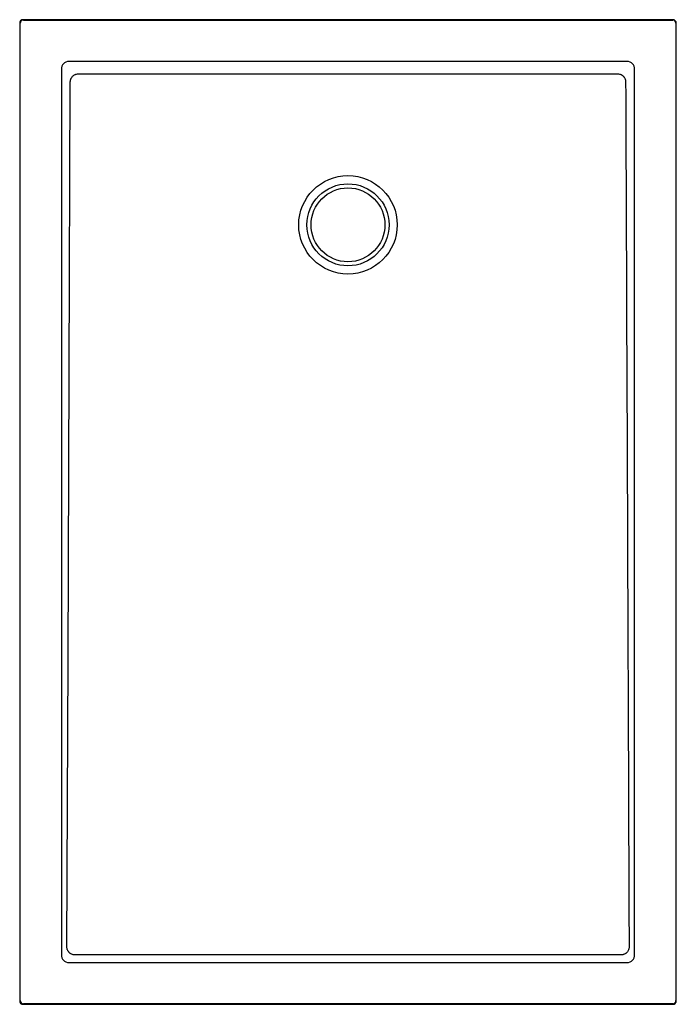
# Model space of a CAD drawing. Header units: millimetres. Extents: x 6803.17 to 6803.97, y 2076.55 to 2077.75.
import ezdxf

# ---------------------------------------------------------------- set-up
doc = ezdxf.new("R2010")
doc.units = ezdxf.units.MM
doc.layers.add('SANINDUSA', color=3, linetype='Continuous')

msp = doc.modelspace()

# ---------------------------------------------------------------- linework, layer by layer
at = {"layer": 'SANINDUSA'}
for p, q in [((6803.1679, 2077.7413), (6803.1679, 2076.5493)), ((6803.1684, 2076.5498), (6803.1684, 2077.7409)), ((6803.9639, 2077.7453), (6803.1719, 2077.7453)), ((6803.1724, 2077.7449), (6803.9635, 2077.7449)), ((6803.9675, 2077.7409), (6803.9675, 2076.5498)), ((6803.9679, 2076.5493), (6803.9679, 2077.7413)), ((6803.9078, 2077.6944), (6803.2281, 2077.6944)), ((6803.2187, 2077.6845), (6803.2187, 2076.6061)), ((6803.9171, 2076.6061), (6803.9171, 2077.6845)), ((6803.2281, 2076.5963), (6803.9078, 2076.5963)), ((6803.1719, 2076.5453), (6803.9639, 2076.5453)), ((6803.9635, 2076.5458), (6803.1724, 2076.5458))]:
    msp.add_line(p, q, dxfattribs=at)
at = {"layer": 'SANINDUSA', "flags": 128}
for points in [[(6803.2254, 2076.6152), (6803.2268, 2076.9646), (6803.2282, 2077.3171), (6803.2296, 2077.6697)], [(6803.901, 2076.6055), (6803.7263, 2076.6055), (6803.5516, 2076.6055), (6803.2349, 2076.6055)]]:
    msp.add_lwpolyline(points, dxfattribs=at)
at = {"layer": 'SANINDUSA'}
for radius in [0.06, 0.05, 0.045]:
    msp.add_circle((6803.5679, 2077.4953), radius, dxfattribs=at)
for centre, start, end in [((6803.1724, 2077.7409), 90.0131, 179.9869), ((6803.9635, 2077.7409), 0.0131, 89.9869), ((6803.1724, 2076.5498), 180.0131, 269.9869), ((6803.9635, 2076.5498), 270.0131, 359.9869)]:
    msp.add_arc(centre, 0.004, start, end, dxfattribs=at)
for centre, major_axis, ratio, start_param, end_param in [((6803.1719, 2077.7413), (0.00283, -0.00283), 0.999805, 2.356292, 3.926893), ((6803.9639, 2077.7413), (-0.00283, -0.00283), 0.999805, 2.356292, 3.926893), ((6803.2294, 2077.6832), (0.00695, -0.00944), 0.853352, 2.550701, 4.03286), ((6803.9065, 2077.6832), (-0.00695, -0.00944), 0.853352, 2.250326, 3.732485), ((6803.2294, 2076.6074), (-0.00695, -0.00944), 0.853352, 5.391918, 6.874077), ((6803.9065, 2076.6074), (0.00695, -0.00944), 0.853352, 5.692293, 7.174452), ((6803.1719, 2076.5493), (0.00283, 0.00283), 0.999805, 2.356292, 3.926893), ((6803.9639, 2076.5493), (-0.00283, 0.00283), 0.999805, 2.356292, 3.926893)]:
    msp.add_ellipse(centre, major_axis=major_axis, ratio=ratio, start_param=start_param, end_param=end_param, dxfattribs=at)
for points, knots in [([(6803.2296, 2077.6697), (6803.2296, 2077.6704), (6803.2297, 2077.671), (6803.2299, 2077.6719), (6803.23, 2077.6722), (6803.2302, 2077.6728), (6803.2304, 2077.6734), (6803.2307, 2077.6739), (6803.2309, 2077.6745), (6803.2311, 2077.6747), (6803.2316, 2077.6755), (6803.232, 2077.676), (6803.2329, 2077.6769), (6803.2334, 2077.6773), (6803.2344, 2077.678), (6803.235, 2077.6783), (6803.2358, 2077.6786), (6803.2361, 2077.6788), (6803.2367, 2077.6789), (6803.237, 2077.679), (6803.2379, 2077.6792), (6803.2385, 2077.6793), (6803.2392, 2077.6793)], [0, 0, 0, 0, 0.125, 0.125, 0.1875, 0.1875, 0.25, 0.3125, 0.3125, 0.375, 0.375, 0.5, 0.5, 0.625, 0.625, 0.75, 0.75, 0.8125, 0.8125, 0.875, 0.875, 1, 1, 1, 1]), ([(6803.2392, 2077.6793), (6803.2939, 2077.6793), (6803.3487, 2077.6793), (6803.4309, 2077.6793), (6803.4583, 2077.6793), (6803.5131, 2077.6793), (6803.5405, 2077.6793), (6803.6227, 2077.6793), (6803.6775, 2077.6793), (6803.7871, 2077.6793), (6803.8419, 2077.6793), (6803.8967, 2077.6793)], [0, 0, 0, 0, 0.25, 0.25, 0.375, 0.375, 0.5, 0.5, 0.75, 0.75, 1, 1, 1, 1]), ([(6803.8967, 2077.6793), (6803.8973, 2077.6793), (6803.8979, 2077.6792), (6803.8992, 2077.679), (6803.8998, 2077.6788), (6803.9006, 2077.6784), (6803.9009, 2077.6783), (6803.9014, 2077.678), (6803.9017, 2077.6778), (6803.9025, 2077.6773), (6803.903, 2077.6769), (6803.9036, 2077.6762), (6803.9038, 2077.676), (6803.9042, 2077.6755), (6803.9044, 2077.6752), (6803.9049, 2077.6745), (6803.9052, 2077.6739), (6803.9056, 2077.6731), (6803.9057, 2077.6728), (6803.9059, 2077.6722), (6803.9059, 2077.6719), (6803.9061, 2077.671), (6803.9062, 2077.6704), (6803.9062, 2077.6697)], [0, 0, 0, 0, 0.125, 0.125, 0.25, 0.25, 0.3125, 0.3125, 0.375, 0.375, 0.5, 0.5, 0.5625, 0.5625, 0.625, 0.625, 0.75, 0.75, 0.8125, 0.8125, 0.875, 0.875, 1, 1, 1, 1]), ([(6803.9062, 2077.6697), (6803.9066, 2077.5819), (6803.9069, 2077.494), (6803.9076, 2077.3182), (6803.908, 2077.2303), (6803.909, 2076.9667), (6803.9097, 2076.7909), (6803.9104, 2076.6152)], [0, 0, 0, 0, 0.25, 0.25, 0.5, 0.5, 1, 1, 1, 1]), ([(6803.2349, 2076.6055), (6803.2343, 2076.6055), (6803.2336, 2076.6056), (6803.2324, 2076.6059), (6803.2318, 2076.6061), (6803.231, 2076.6065), (6803.2307, 2076.6066), (6803.2301, 2076.6069), (6803.2299, 2076.6071), (6803.2291, 2076.6076), (6803.2286, 2076.608), (6803.228, 2076.6087), (6803.2278, 2076.6089), (6803.2274, 2076.6094), (6803.2272, 2076.6096), (6803.2267, 2076.6104), (6803.2264, 2076.611), (6803.226, 2076.6118), (6803.2259, 2076.6121), (6803.2258, 2076.6127), (6803.2257, 2076.613), (6803.2255, 2076.6139), (6803.2254, 2076.6146), (6803.2254, 2076.6152)], [0, 0, 0, 0, 0.125, 0.125, 0.25, 0.25, 0.3125, 0.3125, 0.375, 0.375, 0.5, 0.5, 0.5625, 0.5625, 0.625, 0.625, 0.75, 0.75, 0.8125, 0.8125, 0.875, 0.875, 1, 1, 1, 1]), ([(6803.9104, 2076.6152), (6803.9104, 2076.6146), (6803.9104, 2076.6139), (6803.9102, 2076.613), (6803.9101, 2076.6127), (6803.9099, 2076.6121), (6803.9098, 2076.6118), (6803.9095, 2076.611), (6803.9092, 2076.6104), (6803.9085, 2076.6094), (6803.9081, 2076.6089), (6803.9074, 2076.6082), (6803.9072, 2076.608), (6803.9067, 2076.6076), (6803.9065, 2076.6074), (6803.9057, 2076.6069), (6803.9052, 2076.6066), (6803.9043, 2076.6062), (6803.904, 2076.6061), (6803.9034, 2076.6059), (6803.9031, 2076.6058), (6803.9022, 2076.6056), (6803.9016, 2076.6055), (6803.901, 2076.6055)], [0, 0, 0, 0, 0.125, 0.125, 0.1875, 0.1875, 0.25, 0.25, 0.375, 0.375, 0.5, 0.5, 0.5625, 0.5625, 0.625, 0.625, 0.75, 0.75, 0.8125, 0.8125, 0.875, 0.875, 1, 1, 1, 1])]:
    msp.add_open_spline(points, degree=3, knots=knots, dxfattribs=at)

doc.saveas('drawing.dxf')
